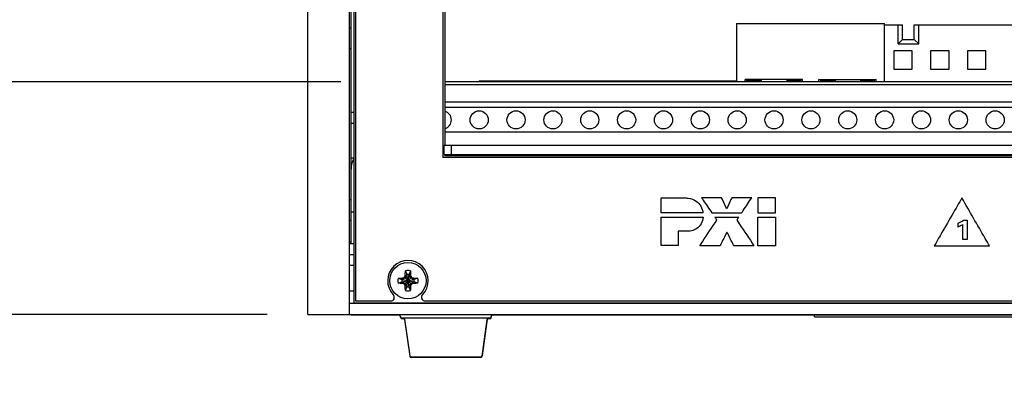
# Model space of a CAD drawing. Header units: inches. Extents: x 0 to 34, y 0 to 22.
# Tile 39 of 84: x 24.994 to 26.329, y 14.157 to 14.652. Entities that reach past the tile are written whole.
import ezdxf

# ---------------------------------------------------------------- set-up
doc = ezdxf.new("R2010")
doc.units = ezdxf.units.IN
doc.header["$LTSCALE"] = 1.87
doc.header["$MEASUREMENT"] = 0
doc.layers.get('0').update_dxf_attribs({"linetype": 'CONTINUOUS'})
doc.layers.add('DATUMCURVES', color=7, linetype='CONTINUOUS')
doc.layers.add('DIMENSIONS', color=7, linetype='CONTINUOUS')
doc.styles.get("Standard").update_dxf_attribs({"font": 'txt', "width": 0.8})
doc.dimstyles.new('DIMSTYLE_2', dxfattribs={"dimtxt": 0.125, "dimasz": 0.18, "dimexe": 0.18, "dimexo": 0.0625, "dimgap": 0.09, "dimtad": 0, "dimtih": 1, "dimtoh": 1, "dimlfac": 4, "dimzin": 4, "dimdsep": 46, "dimtxsty": 'STANDARD', "dimblk": '_FILLED', "dimblk1": '_FILLED', "dimblk2": '_FILLED', "dimcen": 0.09, "dimadec": 0, "dimazin": 0, "dimtp": 0.01, "dimtm": 0.01, "dimtfac": 1, "dimtofl": 0, "dimtmove": 0, "dimatfit": 3, "dimldrblk": '_FILLED', "dimfxl": 1, "dimtolj": 1, "dimtzin": 4, "dimarcsym": 0})

# ---------------------------------------------------------------- blocks, each defined once
blk = doc.blocks.new('_FILLED')
at = {"color": 0, "linetype": 'BYBLOCK'}
blk.add_solid([(0, 0), (-1, 0.1736), (-1, -0.1736)], dxfattribs=at)
blk = doc.blocks.new('*D7')
at = {"layer": 'DIMENSIONS', "color": 2, "linetype": 'CONTINUOUS'}
for p, q in [((24.6244, 14.5677), (24.6244, 14.9277)), ((25.4295, 14.5677), (24.4994, 14.5677)), ((25.3294, 14.2523), (24.4994, 14.2523)), ((24.6244, 14.2523), (24.6244, 13.8994)), ((24.6244, 13.8994), (24.4451, 13.8994))]:
    blk.add_line(p, q, dxfattribs=at)
at = {"layer": 'DIMENSIONS', "color": 2, "linetype": 'CONTINUOUS', "xscale": 0.18, "yscale": 0.18, "zscale": 0.18}
for p, rotation in [((24.6244, 14.5677), 270), ((24.6244, 14.2523), 90)]:
    blk.add_blockref('_FILLED', p, dxfattribs=dict(at, rotation=rotation))
at = {"layer": 'DIMENSIONS', "color": 2, "linetype": 'CONTINUOUS', "width": 0.8}
for s, p in [('1.26', (23.4576, 13.8369)), ('[', (23.9826, 13.8369)), ('32', (24.0826, 13.8369)), (']', (24.2826, 13.8369))]:
    blk.add_text(s, height=0.125, dxfattribs=at).set_placement(p)
blk = doc.blocks.new('*D24')
at = {"layer": 'DIMENSIONS', "color": 2, "linetype": 'CONTINUOUS'}
for p, q in [((22.9444, 15.9948), (22.9444, 16.3548)), ((25.3219, 15.9948), (22.8194, 15.9948)), ((28.2796, 14.9938), (22.8194, 14.9938)), ((22.9444, 14.9938), (22.9444, 14.6338))]:
    blk.add_line(p, q, dxfattribs=at)
at = {"layer": 'DIMENSIONS', "color": 2, "linetype": 'CONTINUOUS', "xscale": 0.18, "yscale": 0.18, "zscale": 0.18}
for p, rotation in [((22.9444, 15.9948), 270), ((22.9444, 14.9938), 90)]:
    blk.add_blockref('_FILLED', p, dxfattribs=dict(at, rotation=rotation))
at = {"layer": 'DIMENSIONS', "color": 2, "linetype": 'CONTINUOUS', "width": 0.8}
for s, p in [('4.00', (22.5944, 15.3653)), ('[', (22.5944, 15.1778)), (']', (23.1944, 15.1778)), ('101.7', (22.6944, 15.1778))]:
    blk.add_text(s, height=0.125, dxfattribs=at).set_placement(p)

msp = doc.modelspace()

# ---------------------------------------------------------------- linework, layer by layer
at = {"color": 7, "linetype": 'CONTINUOUS'}
for p, q in [((25.38437, 14.25233), (25.38437, 15.99483)), ((25.44062, 15.99483), (25.44062, 14.25233)), ((25.44687, 15.97133), (25.44687, 14.26833)), ((25.44937, 15.96883), (25.44937, 14.27083)), ((25.56787, 15.77933), (25.56787, 14.46533)), ((25.57037, 15.77668), (25.57037, 14.48209)), ((25.44312, 14.34883), (25.44312, 15.10389)), ((25.44062, 14.64083), (25.44312, 14.64083)), ((25.96605, 14.6471), (25.96604, 14.56772)), ((25.96605, 14.6471), (26.16703, 14.64714)), ((26.16702, 14.56775), (26.16703, 14.64714)), ((26.16702, 14.64508), (26.19152, 14.64508)), ((26.18527, 14.61914), (26.18527, 14.64508)), ((26.19152, 14.62539), (26.19152, 14.64508)), ((26.20702, 14.62539), (26.20702, 14.64508)), ((26.20702, 14.64508), (26.39152, 14.64508)), ((26.21327, 14.61914), (26.21327, 14.64508)), ((26.19152, 14.62539), (26.18527, 14.61914)), ((26.18527, 14.61914), (26.21327, 14.61914)), ((26.19152, 14.62539), (26.20702, 14.62539)), ((26.20702, 14.62539), (26.21327, 14.61914)), ((25.44062, 14.61283), (25.44312, 14.61283)), ((26.17952, 14.60982), (26.17952, 14.58482)), ((26.20452, 14.60982), (26.17952, 14.60982)), ((26.20452, 14.58482), (26.20452, 14.60982)), ((26.22952, 14.60982), (26.22952, 14.58482)), ((26.25452, 14.60982), (26.22952, 14.60982)), ((26.25452, 14.58482), (26.25452, 14.60982)), ((26.27952, 14.60982), (26.27952, 14.58482)), ((26.30452, 14.60982), (26.27952, 14.60982)), ((26.30452, 14.58482), (26.30452, 14.60982)), ((26.17952, 14.58482), (26.20452, 14.58482)), ((26.22952, 14.58482), (26.25452, 14.58482)), ((26.27952, 14.58482), (26.30452, 14.58482)), ((27.77337, 14.56772), (25.57037, 14.56772)), ((27.77337, 14.56379), (25.57037, 14.56379)), ((25.61703, 14.56929), (25.61703, 14.56772)), ((25.61703, 14.56929), (25.96604, 14.56929)), ((25.72703, 14.56929), (25.72703, 14.56772)), ((25.75703, 14.56929), (25.75703, 14.56772)), ((25.82703, 14.56929), (25.82703, 14.56772)), ((25.85703, 14.56929), (25.85703, 14.56772)), ((25.92703, 14.56929), (25.92703, 14.56772)), ((25.95703, 14.56929), (25.95703, 14.56772)), ((26.05544, 14.57122), (25.97788, 14.57121)), ((25.97788, 14.56773), (25.97788, 14.57121)), ((25.97788, 14.57121), (25.98031, 14.57051)), ((25.99926, 14.57052), (25.9803, 14.57051)), ((25.9803, 14.56773), (25.9803, 14.57051)), ((25.99987, 14.56929), (25.9803, 14.56929)), ((25.99926, 14.57052), (26.00065, 14.56772)), ((26.03441, 14.57052), (26.05336, 14.57053)), ((26.03441, 14.57052), (26.03441, 14.56772)), ((26.03441, 14.56929), (26.05336, 14.56929)), ((26.05336, 14.57053), (26.05544, 14.57122)), ((26.05336, 14.56774), (26.05336, 14.57053)), ((26.05544, 14.56774), (26.05544, 14.57122)), ((26.07786, 14.57123), (26.15543, 14.57124)), ((26.07786, 14.56774), (26.07786, 14.57123)), ((26.08029, 14.57053), (26.07786, 14.57123)), ((26.08029, 14.56774), (26.08029, 14.57053)), ((26.09924, 14.57053), (26.08029, 14.57053)), ((26.09986, 14.56929), (26.08029, 14.56929)), ((26.09924, 14.57053), (26.10065, 14.56772)), ((26.1344, 14.57054), (26.1344, 14.56772)), ((26.15311, 14.57054), (26.1344, 14.57054)), ((26.1344, 14.56929), (26.15314, 14.56929)), ((26.15311, 14.57054), (26.15314, 14.57047)), ((26.15543, 14.57124), (26.15314, 14.57047)), ((26.15314, 14.56775), (26.15314, 14.57047)), ((26.15543, 14.56775), (26.15543, 14.57124)), ((27.77337, 14.54016), (25.57037, 14.54016)), ((25.44312, 14.52683), (25.44687, 14.52683)), ((27.77337, 14.53321), (25.57037, 14.53321)), ((25.44312, 14.51183), (25.44687, 14.51183)), ((27.77337, 14.49975), (25.57037, 14.49975)), ((25.56953, 14.4693), (25.56953, 14.48209)), ((25.56953, 14.48209), (27.77703, 14.48209)), ((25.57953, 14.4693), (25.57953, 14.48209)), ((25.56953, 14.4693), (27.78687, 14.4693)), ((25.57037, 14.4693), (25.57037, 14.46747)), ((27.78687, 14.46747), (25.57037, 14.46747)), ((25.44687, 14.46433), (25.44312, 14.46433)), ((27.79487, 14.46533), (25.56787, 14.46533)), ((25.44062, 14.40833), (25.44312, 14.40833)), ((25.44312, 14.39183), (25.44687, 14.39183)), ((25.44062, 14.38033), (25.44312, 14.38033)), ((25.44062, 14.35083), (25.44312, 14.35083)), ((25.44062, 14.34883), (25.44687, 14.34883)), ((25.44062, 14.33383), (25.44687, 14.33383)), ((25.44062, 14.31958), (25.44687, 14.31958)), ((25.51696, 14.31181), (25.51865, 14.30656)), ((25.52209, 14.29009), (25.51865, 14.30656)), ((25.51865, 14.30656), (25.51865, 14.30588)), ((25.51865, 14.29009), (25.52209, 14.30656)), ((25.52378, 14.31181), (25.52209, 14.30656)), ((25.52209, 14.30588), (25.52209, 14.30656)), ((25.50689, 14.30174), (25.51213, 14.30005)), ((25.50689, 14.29492), (25.51213, 14.29661)), ((25.51213, 14.30005), (25.52861, 14.29661)), ((25.51282, 14.30005), (25.51213, 14.30005)), ((25.51213, 14.29661), (25.52861, 14.30005)), ((25.51213, 14.29661), (25.51282, 14.29661)), ((25.51652, 14.30218), (25.51282, 14.30005)), ((25.51282, 14.30005), (25.51378, 14.30201)), ((25.51282, 14.30005), (25.52792, 14.29661)), ((25.51282, 14.29661), (25.52792, 14.30005)), ((25.51378, 14.29465), (25.51282, 14.29661)), ((25.51282, 14.29661), (25.51652, 14.29447)), ((25.51562, 14.30308), (25.52513, 14.29357)), ((25.51562, 14.29357), (25.52513, 14.30308)), ((25.51865, 14.30588), (25.51652, 14.30218)), ((25.51652, 14.29447), (25.51865, 14.29078)), ((25.51669, 14.30492), (25.51865, 14.30588)), ((25.52209, 14.29078), (25.51865, 14.30588)), ((25.51865, 14.29078), (25.52209, 14.30588)), ((25.52423, 14.30218), (25.52209, 14.30588)), ((25.52405, 14.30492), (25.52209, 14.30588)), ((25.52209, 14.29078), (25.52423, 14.29447)), ((25.52792, 14.30005), (25.52423, 14.30218)), ((25.52423, 14.29447), (25.52792, 14.29661)), ((25.52696, 14.30201), (25.52792, 14.30005)), ((25.52792, 14.29661), (25.52696, 14.29465)), ((25.52861, 14.30005), (25.52792, 14.30005)), ((25.52792, 14.29661), (25.52861, 14.29661)), ((25.53385, 14.30174), (25.52861, 14.30005)), ((25.53385, 14.29492), (25.52861, 14.29661)), ((25.44062, 14.28458), (25.44687, 14.28458)), ((25.51865, 14.29078), (25.51669, 14.29174)), ((25.51696, 14.28485), (25.51865, 14.29009)), ((25.51865, 14.29078), (25.51865, 14.29009)), ((25.52405, 14.29174), (25.52209, 14.29078)), ((25.52209, 14.29009), (25.52209, 14.29078)), ((25.52378, 14.28485), (25.52209, 14.29009)), ((25.44062, 14.26783), (29.64062, 14.26783)), ((25.44687, 14.26833), (27.84387, 14.26833)), ((25.44937, 14.27083), (25.49692, 14.27083)), ((25.54382, 14.27083), (27.74692, 14.27083)), ((25.38437, 14.25233), (29.69687, 14.25233)), ((25.50937, 14.25183), (25.44312, 14.25183)), ((25.51107, 14.24766), (25.50937, 14.25233)), ((25.51107, 14.24716), (25.50937, 14.25183)), ((25.6322, 14.24733), (25.51154, 14.24733)), ((25.51553, 14.24683), (25.51154, 14.24683)), ((25.51577, 14.24625), (25.52276, 14.19655)), ((25.51577, 14.24575), (25.52276, 14.19605)), ((25.62797, 14.24625), (25.62099, 14.19655)), ((25.62099, 14.19605), (25.62797, 14.24575)), ((25.6322, 14.24683), (25.62821, 14.24683)), ((25.63267, 14.24766), (25.63437, 14.25233)), ((25.63267, 14.24716), (25.63437, 14.25183)), ((27.81312, 14.25183), (25.63437, 14.25183)), ((26.07187, 14.24933), (26.07187, 14.25183)), ((26.07187, 14.24933), (27.15287, 14.24933)), ((25.619, 14.19483), (25.52474, 14.19483)), ((25.619, 14.19433), (25.52474, 14.19433))]:
    msp.add_line(p, q, dxfattribs=at)
for centre, radius in [((25.61703, 14.51629), 0.0123), ((25.66703, 14.51629), 0.0123), ((25.71703, 14.51629), 0.0123), ((25.76703, 14.51629), 0.0123), ((25.81703, 14.51629), 0.0123), ((25.86703, 14.51629), 0.0123), ((25.91703, 14.51629), 0.0123), ((25.96703, 14.51629), 0.0123), ((26.01703, 14.51629), 0.0123), ((26.06703, 14.51629), 0.0123), ((26.11703, 14.51629), 0.0123), ((26.16703, 14.51629), 0.0123), ((26.21703, 14.51629), 0.0123), ((26.26703, 14.51629), 0.0123), ((26.31703, 14.51629), 0.0123), ((25.52037, 14.29833), 0.02461)]:
    msp.add_circle(centre, radius, dxfattribs=at)
for centre, radius, start, end in [((25.56703, 14.51629), 0.0123, 286.00403, 73.99597), ((25.47312, 14.44933), 0.03, 152.37199, 180), ((25.52037, 14.29833), 0.0275, 316.18694, 223.81306), ((25.52037, 14.29833), 0.01391, 75.81313, 104.18687), ((25.52037, 14.29833), 0.00842, 78.18933, 101.81067), ((25.52037, 14.29833), 0.01391, 165.81313, 194.18687), ((25.52037, 14.29833), 0.00842, 168.18933, 191.81067), ((25.52037, 14.29833), 0.00842, 348.18933, 11.81067), ((25.52037, 14.29833), 0.01391, 345.81313, 14.18687), ((25.52037, 14.29833), 0.01391, 255.81313, 284.18687), ((25.52037, 14.29833), 0.00842, 258.18933, 281.81067), ((25.49692, 14.27583), 0.005, 270, 43.81306), ((25.54382, 14.27583), 0.005, 136.18694, 270), ((25.51154, 14.24783), 0.0005, 200, 270), ((25.51154, 14.24733), 0.0005, 200, 270), ((25.51454, 14.24608), 0.00125, 8, 90), ((25.51454, 14.24558), 0.00125, 8, 90), ((25.62921, 14.24608), 0.00125, 90, 172), ((25.62921, 14.24558), 0.00125, 90, 172), ((25.6322, 14.24783), 0.0005, 270, 340), ((25.6322, 14.24733), 0.0005, 270, 340), ((25.52474, 14.19683), 0.002, 188, 270), ((25.52474, 14.19633), 0.002, 188, 270), ((25.619, 14.19683), 0.002, 270, 352), ((25.619, 14.19633), 0.002, 270, 352)]:
    msp.add_arc(centre, radius, start, end, dxfattribs=at)
for points, knots in [([(25.51669, 14.30492), (25.5167, 14.3051), (25.51671, 14.30548), (25.51672, 14.30608), (25.51673, 14.30649), (25.51674, 14.30671)], [0, 0, 0, 0, 0.3044765, 0.636203, 1, 1, 1, 1]), ([(25.51674, 14.30671), (25.51674, 14.30699), (25.51676, 14.30757), (25.51679, 14.3085), (25.51684, 14.30952), (25.51689, 14.31063), (25.51694, 14.31141), (25.51696, 14.31181)], [0, 0, 0, 0, 0.1641649, 0.3440854, 0.5435825, 0.7641446, 1, 1, 1, 1]), ([(25.52378, 14.31181), (25.5238, 14.31142), (25.52385, 14.31065), (25.52391, 14.30954), (25.52395, 14.30851), (25.52398, 14.30758), (25.524, 14.30699), (25.52401, 14.30671)], [0, 0, 0, 0, 0.2305806, 0.4514777, 0.6530114, 0.8347373, 1, 1, 1, 1]), ([(25.52401, 14.30671), (25.52401, 14.30649), (25.52402, 14.30608), (25.52404, 14.30548), (25.52405, 14.3051), (25.52405, 14.30492)], [0, 0, 0, 0, 0.3632825, 0.6953976, 1, 1, 1, 1]), ([(25.50689, 14.30174), (25.50728, 14.30176), (25.50805, 14.30181), (25.50916, 14.30186), (25.51019, 14.3019), (25.51112, 14.30194), (25.51171, 14.30196), (25.51199, 14.30196)], [0, 0, 0, 0, 0.2305807, 0.4514774, 0.653011, 0.8347371, 1, 1, 1, 1]), ([(25.51199, 14.29469), (25.51171, 14.2947), (25.51112, 14.29472), (25.5102, 14.29475), (25.50918, 14.29479), (25.50807, 14.29485), (25.50729, 14.29489), (25.50689, 14.29492)], [0, 0, 0, 0, 0.1641649, 0.3440853, 0.5435825, 0.7641446, 1, 1, 1, 1]), ([(25.51199, 14.30196), (25.51221, 14.30197), (25.51262, 14.30198), (25.51322, 14.30199), (25.5136, 14.302), (25.51378, 14.30201)], [0, 0, 0, 0, 0.3632421, 0.6953917, 1, 1, 1, 1]), ([(25.51378, 14.29465), (25.5136, 14.29465), (25.51322, 14.29466), (25.51262, 14.29468), (25.51221, 14.29469), (25.51199, 14.29469)], [0, 0, 0, 0, 0.3044764, 0.6362029, 1, 1, 1, 1]), ([(25.51378, 14.30201), (25.51393, 14.3021), (25.51424, 14.30228), (25.5147, 14.30255), (25.51516, 14.30281), (25.51547, 14.30299), (25.51562, 14.30308)], [0, 0, 0, 0, 0.2508912, 0.5018552, 0.7518226, 1, 1, 1, 1]), ([(25.51562, 14.29357), (25.51547, 14.29366), (25.51516, 14.29384), (25.5147, 14.29411), (25.51424, 14.29438), (25.51393, 14.29456), (25.51378, 14.29465)], [0, 0, 0, 0, 0.2491761, 0.4995536, 0.750223, 1, 1, 1, 1]), ([(25.51562, 14.30308), (25.51571, 14.30323), (25.51589, 14.30354), (25.51615, 14.304), (25.51642, 14.30446), (25.5166, 14.30477), (25.51669, 14.30492)], [0, 0, 0, 0, 0.2490886, 0.4994075, 0.7500914, 1, 1, 1, 1]), ([(25.51669, 14.29174), (25.5166, 14.29189), (25.51642, 14.2922), (25.51615, 14.29266), (25.51588, 14.29312), (25.51571, 14.29342), (25.51562, 14.29357)], [0, 0, 0, 0, 0.2510282, 0.5020071, 0.7519135, 1, 1, 1, 1]), ([(25.52405, 14.30492), (25.52414, 14.30477), (25.52432, 14.30446), (25.52459, 14.304), (25.52486, 14.30354), (25.52504, 14.30323), (25.52513, 14.30308)], [0, 0, 0, 0, 0.2510501, 0.5020312, 0.7519278, 1, 1, 1, 1]), ([(25.52513, 14.29357), (25.52504, 14.29342), (25.52486, 14.29311), (25.52459, 14.29265), (25.52432, 14.2922), (25.52414, 14.29189), (25.52405, 14.29174)], [0, 0, 0, 0, 0.2491759, 0.4995533, 0.7502227, 1, 1, 1, 1]), ([(25.52513, 14.30308), (25.52528, 14.30299), (25.52558, 14.30281), (25.52604, 14.30255), (25.5265, 14.30228), (25.52681, 14.3021), (25.52696, 14.30201)], [0, 0, 0, 0, 0.249088, 0.4994065, 0.7500905, 1, 1, 1, 1]), ([(25.52696, 14.29465), (25.52681, 14.29456), (25.5265, 14.29438), (25.52604, 14.29411), (25.52558, 14.29384), (25.52528, 14.29366), (25.52513, 14.29357)], [0, 0, 0, 0, 0.2510292, 0.5020083, 0.7519142, 1, 1, 1, 1]), ([(25.52696, 14.30201), (25.52715, 14.302), (25.52753, 14.30199), (25.52812, 14.30198), (25.52854, 14.30197), (25.52875, 14.30196)], [0, 0, 0, 0, 0.3044764, 0.6362029, 1, 1, 1, 1]), ([(25.52875, 14.29469), (25.52854, 14.29469), (25.52812, 14.29468), (25.52753, 14.29466), (25.52715, 14.29465), (25.52696, 14.29465)], [0, 0, 0, 0, 0.3632417, 0.6953913, 1, 1, 1, 1]), ([(25.52875, 14.30196), (25.52903, 14.30196), (25.52962, 14.30194), (25.53054, 14.30191), (25.53156, 14.30186), (25.53268, 14.30181), (25.53345, 14.30176), (25.53385, 14.30174)], [0, 0, 0, 0, 0.1641649, 0.3440853, 0.5435825, 0.7641446, 1, 1, 1, 1]), ([(25.53385, 14.29492), (25.53346, 14.29489), (25.53269, 14.29485), (25.53159, 14.29479), (25.53056, 14.29475), (25.52963, 14.29472), (25.52904, 14.2947), (25.52875, 14.29469)], [0, 0, 0, 0, 0.2305807, 0.4514774, 0.653011, 0.8347371, 1, 1, 1, 1]), ([(25.51674, 14.28994), (25.51673, 14.29016), (25.51672, 14.29058), (25.51671, 14.29117), (25.5167, 14.29155), (25.51669, 14.29174)], [0, 0, 0, 0, 0.3632417, 0.6953915, 1, 1, 1, 1]), ([(25.51696, 14.28485), (25.51694, 14.28524), (25.51689, 14.286), (25.51684, 14.28711), (25.51679, 14.28814), (25.51676, 14.28907), (25.51674, 14.28966), (25.51674, 14.28994)], [0, 0, 0, 0, 0.2305807, 0.4514774, 0.653011, 0.8347371, 1, 1, 1, 1]), ([(25.52401, 14.28994), (25.524, 14.28967), (25.52398, 14.28908), (25.52395, 14.28816), (25.52391, 14.28714), (25.52385, 14.28602), (25.52381, 14.28525), (25.52378, 14.28485)], [0, 0, 0, 0, 0.1641649, 0.3440854, 0.5435825, 0.7641446, 1, 1, 1, 1]), ([(25.52405, 14.29174), (25.52405, 14.29155), (25.52404, 14.29117), (25.52402, 14.29058), (25.52401, 14.29016), (25.52401, 14.28994)], [0, 0, 0, 0, 0.3044762, 0.6362025, 1, 1, 1, 1])]:
    msp.add_open_spline(points, degree=3, knots=knots, dxfattribs=at)
at = {"layer": 'DATUMCURVES', "color": 40, "linetype": 'CONTINUOUS'}
for points, knots in [([(25.86392, 14.3903, 1.71653), (25.86392, 14.39136, 1.71653), (25.86392, 14.39819, 1.71653), (25.86392, 14.40501, 1.71653), (25.86392, 14.41077, 1.71653)], [0, 0, 0, 0, 0.15625, 1, 1, 1, 1]), ([(25.86392, 14.41077, 1.71653), (25.86553, 14.41077, 1.71653), (25.87582, 14.41077, 1.71653), (25.88611, 14.41077, 1.71653), (25.89479, 14.41077, 1.71653)], [0, 0, 0, 0, 0.15625, 1, 1, 1, 1]), ([(25.91142, 14.40601, 1.71653), (25.91389, 14.40419, 1.71653), (25.91823, 14.39962, 1.71653), (25.92045, 14.39344, 1.71653), (25.92045, 14.39032, 1.71653)], [0, 0, 0, 0, 0.4946281, 1, 1, 1, 1]), ([(25.94595, 14.41077, 1.71653), (25.94453, 14.41077, 1.71653), (25.93544, 14.41077, 1.71653), (25.92635, 14.41077, 1.71653), (25.91868, 14.41077, 1.71653)], [0, 0, 0, 0, 0.15625, 1, 1, 1, 1]), ([(25.91868, 14.41077, 1.71653), (25.9194, 14.4097, 1.71653), (25.92407, 14.40287, 1.71653), (25.92873, 14.39604, 1.71653), (25.93267, 14.39028, 1.71653)], [0, 0, 0, 0, 0.15625, 1, 1, 1, 1]), ([(25.95286, 14.39551, 1.71653), (25.9525, 14.3963, 1.71653), (25.9502, 14.40139, 1.71653), (25.94789, 14.40648, 1.71653), (25.94595, 14.41077, 1.71653)], [0, 0, 0, 0, 0.15625, 1, 1, 1, 1]), ([(25.95965, 14.41077, 1.71653), (25.95929, 14.40997, 1.71653), (25.95703, 14.40489, 1.71653), (25.95477, 14.3998, 1.71653), (25.95286, 14.39551, 1.71653)], [0, 0, 0, 0, 0.15625, 1, 1, 1, 1]), ([(25.98683, 14.41077, 1.71653), (25.98542, 14.41077, 1.71653), (25.97635, 14.41077, 1.71653), (25.96729, 14.41077, 1.71653), (25.95965, 14.41077, 1.71653)], [0, 0, 0, 0, 0.15625, 1, 1, 1, 1]), ([(25.97308, 14.39028, 1.71653), (25.9738, 14.39135, 1.71653), (25.97838, 14.39818, 1.71653), (25.98296, 14.40501, 1.71653), (25.98683, 14.41077, 1.71653)], [0, 0, 0, 0, 0.15625, 1, 1, 1, 1]), ([(26.01891, 14.41078, 1.71653), (26.01766, 14.41078, 1.71653), (26.00968, 14.41078, 1.71653), (26.0017, 14.41078, 1.71653), (25.99496, 14.41078, 1.71653)], [0, 0, 0, 0, 0.15625, 1, 1, 1, 1]), ([(25.99496, 14.41078, 1.71653), (25.99496, 14.40971, 1.71653), (25.99496, 14.40288, 1.71653), (25.99496, 14.39605, 1.71653), (25.99496, 14.39029, 1.71653)], [0, 0, 0, 0, 0.15625, 1, 1, 1, 1]), ([(26.01891, 14.39029, 1.71653), (26.01891, 14.39136, 1.71653), (26.01891, 14.39818, 1.71653), (26.01891, 14.40501, 1.71653), (26.01891, 14.41078, 1.71653)], [0, 0, 0, 0, 0.15625, 1, 1, 1, 1]), ([(26.27187, 14.41043, 1.71653), (26.26991, 14.40705, 1.71653), (26.25741, 14.3854, 1.71653), (26.24491, 14.36374, 1.71653), (26.23437, 14.34548, 1.71653)], [0, 0, 0, 0, 0.15625, 1, 1, 1, 1]), ([(26.30937, 14.34548, 1.71653), (26.30742, 14.34886, 1.71653), (26.29491, 14.37051, 1.71653), (26.28241, 14.39216, 1.71653), (26.27187, 14.41043, 1.71653)], [0, 0, 0, 0, 0.15625, 1, 1, 1, 1]), ([(25.92045, 14.3903, 1.71653), (25.91751, 14.3903, 1.71653), (25.89866, 14.3903, 1.71653), (25.87982, 14.3903, 1.71653), (25.86392, 14.3903, 1.71653)], [0, 0, 0, 0, 0.15625, 1, 1, 1, 1]), ([(25.93267, 14.39028, 1.71653), (25.93477, 14.39028, 1.71653), (25.94824, 14.39028, 1.71653), (25.96171, 14.39028, 1.71653), (25.97308, 14.39028, 1.71653)], [0, 0, 0, 0, 0.15625, 1, 1, 1, 1]), ([(25.99496, 14.39029, 1.71653), (25.99621, 14.39029, 1.71653), (26.00419, 14.39029, 1.71653), (26.01217, 14.39029, 1.71653), (26.01891, 14.39029, 1.71653)], [0, 0, 0, 0, 0.15625, 1, 1, 1, 1]), ([(25.86391, 14.34583, 1.71653), (25.86391, 14.34785, 1.71653), (25.86391, 14.36079, 1.71653), (25.86391, 14.37373, 1.71653), (25.86391, 14.38465, 1.71653)], [0, 0, 0, 0, 0.15625, 1, 1, 1, 1]), ([(25.86391, 14.38465, 1.71653), (25.86686, 14.38465, 1.71653), (25.88579, 14.38465, 1.71653), (25.90471, 14.38465, 1.71653), (25.92068, 14.38465, 1.71653)], [0, 0, 0, 0, 0.15625, 1, 1, 1, 1]), ([(25.91633, 14.34578, 1.71653), (25.91753, 14.34759, 1.71653), (25.92522, 14.35915, 1.71653), (25.9329, 14.37072, 1.71653), (25.93939, 14.38048, 1.71653)], [0, 0, 0, 0, 0.15625, 1, 1, 1, 1]), ([(25.93939, 14.38048, 1.71653), (25.93924, 14.38069, 1.71653), (25.93828, 14.38209, 1.71653), (25.93733, 14.38348, 1.71653), (25.93653, 14.38465, 1.71653)], [0, 0, 0, 0, 0.15625, 1, 1, 1, 1]), ([(25.93653, 14.38465, 1.71653), (25.93823, 14.38465, 1.71653), (25.94915, 14.38465, 1.71653), (25.96007, 14.38465, 1.71653), (25.96928, 14.38465, 1.71653)], [0, 0, 0, 0, 0.15625, 1, 1, 1, 1]), ([(25.96928, 14.38465, 1.71653), (25.96913, 14.38442, 1.71653), (25.96814, 14.38295, 1.71653), (25.96716, 14.38148, 1.71653), (25.96633, 14.38024, 1.71653)], [0, 0, 0, 0, 0.15625, 1, 1, 1, 1]), ([(25.96633, 14.38024, 1.71653), (25.96756, 14.37845, 1.71653), (25.97539, 14.36696, 1.71653), (25.98323, 14.35547, 1.71653), (25.98984, 14.34578, 1.71653)], [0, 0, 0, 0, 0.15625, 1, 1, 1, 1]), ([(25.99496, 14.34578, 1.71653), (25.99496, 14.3478, 1.71653), (25.99496, 14.36076, 1.71653), (25.99496, 14.37372, 1.71653), (25.99496, 14.38465, 1.71653)], [0, 0, 0, 0, 0.15625, 1, 1, 1, 1]), ([(25.99496, 14.38465, 1.71653), (25.99621, 14.38465, 1.71653), (26.00419, 14.38465, 1.71653), (26.01217, 14.38465, 1.71653), (26.0189, 14.38465, 1.71653)], [0, 0, 0, 0, 0.15625, 1, 1, 1, 1]), ([(26.0189, 14.38465, 1.71653), (26.0189, 14.38263, 1.71653), (26.0189, 14.36967, 1.71653), (26.0189, 14.35671, 1.71653), (26.0189, 14.34578, 1.71653)], [0, 0, 0, 0, 0.15625, 1, 1, 1, 1]), ([(26.26705, 14.37106, 1.71653), (26.26705, 14.37133, 1.71653), (26.26705, 14.37307, 1.71653), (26.26705, 14.3748, 1.71653), (26.26705, 14.37627, 1.71653)], [0, 0, 0, 0, 0.15625, 1, 1, 1, 1]), ([(26.27316, 14.3744, 1.71653), (26.27283, 14.37415, 1.71653), (26.27091, 14.37283, 1.71653), (26.26882, 14.37178, 1.71653), (26.26705, 14.37106, 1.71653)], [0, 0, 0, 0, 0.1770102, 1, 1, 1, 1]), ([(26.27316, 14.35403, 1.71653), (26.27316, 14.35509, 1.71653), (26.27316, 14.36188, 1.71653), (26.27316, 14.36867, 1.71653), (26.27316, 14.3744, 1.71653)], [0, 0, 0, 0, 0.15625, 1, 1, 1, 1]), ([(26.27398, 14.38021, 1.71653), (26.27424, 14.38021, 1.71653), (26.27585, 14.38021, 1.71653), (26.27746, 14.38021, 1.71653), (26.27882, 14.38021, 1.71653)], [0, 0, 0, 0, 0.15625, 1, 1, 1, 1]), ([(26.27882, 14.38021, 1.71653), (26.27882, 14.37884, 1.71653), (26.27882, 14.37012, 1.71653), (26.27882, 14.36139, 1.71653), (26.27882, 14.35403, 1.71653)], [0, 0, 0, 0, 0.15625, 1, 1, 1, 1]), ([(25.89961, 14.36539, 1.71653), (25.89895, 14.36539, 1.71653), (25.89472, 14.36539, 1.71653), (25.8905, 14.36539, 1.71653), (25.88693, 14.36539, 1.71653)], [0, 0, 0, 0, 0.15625, 1, 1, 1, 1]), ([(25.88693, 14.36539, 1.71653), (25.88693, 14.36437, 1.71653), (25.88693, 14.35785, 1.71653), (25.88693, 14.35133, 1.71653), (25.88693, 14.34583, 1.71653)], [0, 0, 0, 0, 0.15625, 1, 1, 1, 1]), ([(25.95319, 14.36422, 1.71653), (25.9527, 14.36326, 1.71653), (25.94955, 14.35711, 1.71653), (25.94639, 14.35097, 1.71653), (25.94373, 14.34578, 1.71653)], [0, 0, 0, 0, 0.15625, 1, 1, 1, 1]), ([(25.96244, 14.34578, 1.71653), (25.96196, 14.34674, 1.71653), (25.95888, 14.35289, 1.71653), (25.9558, 14.35903, 1.71653), (25.95319, 14.36422, 1.71653)], [0, 0, 0, 0, 0.15625, 1, 1, 1, 1]), ([(26.27882, 14.35403, 1.71653), (26.27853, 14.35403, 1.71653), (26.27664, 14.35403, 1.71653), (26.27475, 14.35403, 1.71653), (26.27316, 14.35403, 1.71653)], [0, 0, 0, 0, 0.15625, 1, 1, 1, 1]), ([(25.88693, 14.34583, 1.71653), (25.88573, 14.34583, 1.71653), (25.87806, 14.34583, 1.71653), (25.87038, 14.34583, 1.71653), (25.86391, 14.34583, 1.71653)], [0, 0, 0, 0, 0.15625, 1, 1, 1, 1]), ([(25.94373, 14.34578, 1.71653), (25.9423, 14.34578, 1.71653), (25.93317, 14.34578, 1.71653), (25.92404, 14.34578, 1.71653), (25.91633, 14.34578, 1.71653)], [0, 0, 0, 0, 0.15625, 1, 1, 1, 1]), ([(25.98984, 14.34578, 1.71653), (25.98841, 14.34578, 1.71653), (25.97928, 14.34578, 1.71653), (25.97015, 14.34578, 1.71653), (25.96244, 14.34578, 1.71653)], [0, 0, 0, 0, 0.15625, 1, 1, 1, 1]), ([(26.0189, 14.34578, 1.71653), (26.01766, 14.34578, 1.71653), (26.00968, 14.34578, 1.71653), (26.0017, 14.34578, 1.71653), (25.99496, 14.34578, 1.71653)], [0, 0, 0, 0, 0.15625, 1, 1, 1, 1]), ([(26.23437, 14.34548, 1.71653), (26.23827, 14.34548, 1.71653), (26.26327, 14.34548, 1.71653), (26.28827, 14.34548, 1.71653), (26.30937, 14.34548, 1.71653)], [0, 0, 0, 0, 0.15625, 1, 1, 1, 1])]:
    msp.add_open_spline(points, degree=3, knots=knots, dxfattribs=at)
for points in [[(25.89477, 14.41076, 1.71653), (25.89671, 14.41065, 1.71653), (25.89865, 14.41042, 1.71653), (25.90056, 14.41008, 1.71653)], [(25.90056, 14.41008, 1.71653), (25.90056, 14.41008, 1.71653), (25.90056, 14.41008, 1.71653), (25.90056, 14.41008, 1.71653)], [(25.90056, 14.41008, 1.71653), (25.9044, 14.40966, 1.71653), (25.90825, 14.40823, 1.71653), (25.91142, 14.40601, 1.71653)], [(25.92045, 14.39032, 1.71653), (25.92045, 14.3903, 1.71653), (25.92045, 14.39029, 1.71653), (25.92045, 14.39028, 1.71653)], [(25.92045, 14.39028, 1.71653), (25.92045, 14.39029, 1.71653), (25.92045, 14.39029, 1.71653), (25.92045, 14.3903, 1.71653)], [(25.91795, 14.37552, 1.71653), (25.91668, 14.373, 1.71653), (25.9147, 14.37075, 1.71653), (25.91237, 14.36916, 1.71653)], [(25.91797, 14.37552, 1.71653), (25.91796, 14.37552, 1.71653), (25.91796, 14.37552, 1.71653), (25.91795, 14.37552, 1.71653)], [(25.92068, 14.38465, 1.71653), (25.92055, 14.38147, 1.71653), (25.91959, 14.37825, 1.71653), (25.91797, 14.37552, 1.71653)], [(26.26705, 14.37627, 1.71653), (26.26949, 14.37732, 1.71653), (26.27183, 14.37865, 1.71653), (26.27398, 14.38021, 1.71653)], [(25.90675, 14.36627, 1.71653), (25.90447, 14.36575, 1.71653), (25.90212, 14.36546, 1.71653), (25.89978, 14.36541, 1.71653)], [(25.89978, 14.36541, 1.71653), (25.89978, 14.36541, 1.71653), (25.89978, 14.36541, 1.71653), (25.89978, 14.36541, 1.71653)], [(25.91237, 14.36915, 1.71653), (25.91061, 14.36799, 1.71653), (25.90871, 14.36702, 1.71653), (25.90675, 14.36626, 1.71653)], [(25.90675, 14.36626, 1.71653), (25.90675, 14.36626, 1.71653), (25.90675, 14.36627, 1.71653), (25.90675, 14.36627, 1.71653)], [(25.91237, 14.36916, 1.71653), (25.91237, 14.36915, 1.71653), (25.91237, 14.36915, 1.71653), (25.91237, 14.36915, 1.71653)], [(25.50059, 14.27935, 1.71653), (25.50059, 14.27935, 1.71653), (25.50059, 14.27935, 1.71653), (25.50059, 14.27935, 1.71653)], [(25.54028, 14.27935, 1.71653), (25.54028, 14.27935, 1.71653), (25.54028, 14.27935, 1.71653), (25.54028, 14.27935, 1.71653)]]:
    msp.add_open_spline(points, degree=3, dxfattribs=at)

# ---------------------------------------------------------------- dimensions: what is measured, and where the dimension line sits
at = {"layer": 'DIMENSIONS', "color": 2, "linetype": 'CONTINUOUS'}
for base, p1, p2, picture, middle in [((22.94437, 14.9938), (25.32187, 15.99483), (28.27959, 14.9938), '*D24', (22.94437, 15.33405)), ((24.62437, 14.25233), (25.42953, 14.56772), (25.32937, 14.25233), '*D7', (23.92006, 13.89937))]:
    dim = msp.add_linear_dim(base=base, p1=p1, p2=p2, angle=270, dimstyle='DIMSTYLE_2', dxfattribs=at)
    dim.commit()
    dim.dimension.update_dxf_attribs({"geometry": picture, "text_midpoint": middle, "dimtype": 160})

doc.saveas('drawing.dxf')
